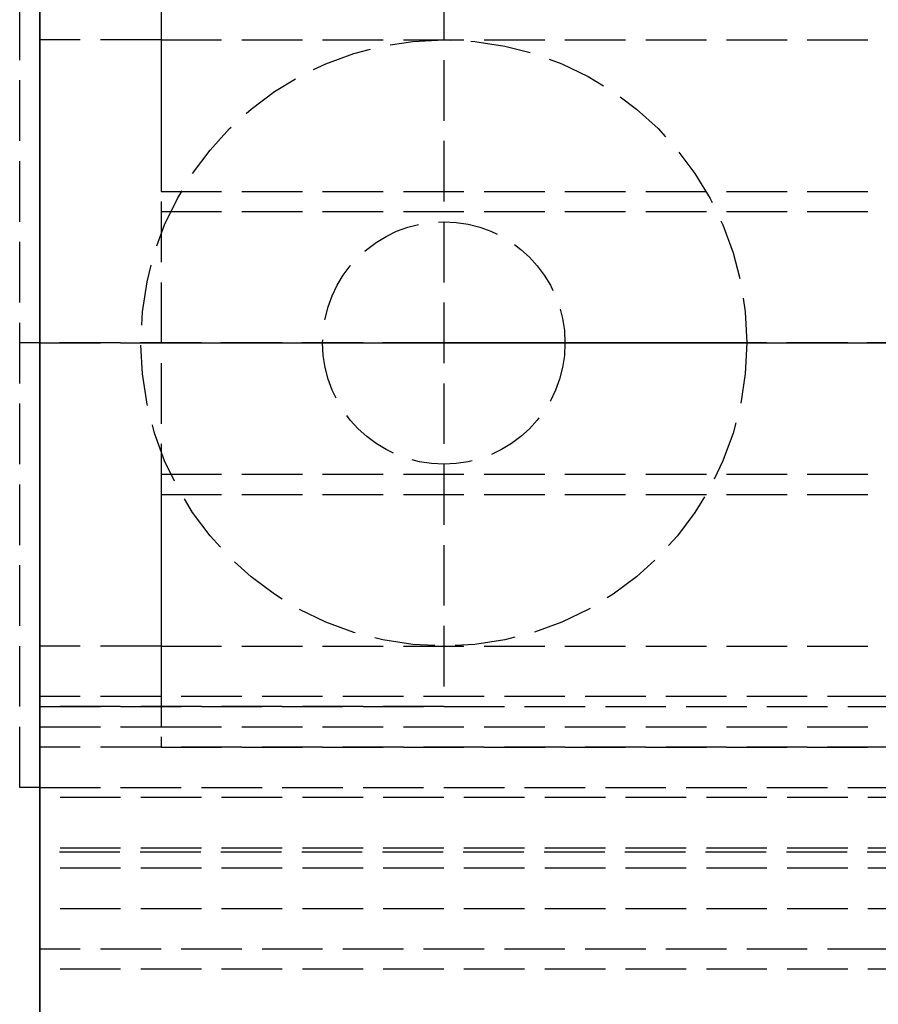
# Model space of a CAD drawing. Header units: millimetres. Extents: x 0 to 2000, y -94 to 94.
# Tile 3 of 12: x 0 to 21, y -16 to 8. Entities that reach past the tile are written whole.
import ezdxf

# ---------------------------------------------------------------- set-up
doc = ezdxf.new("R2010")
doc.units = ezdxf.units.MM
doc.header["$LTSCALE"] = 10
doc.linetypes.add('ALLCAD_Strich', pattern=[0.2, 0.15, -0.05])
for name, color, linetype in [('BESCH_KONT_sich_schn_ansi_2d', 40, 'Continuous'), ('BESCH_KONT_sich_schn_grun_2d', 10, 'Continuous'), ('BESCH_KONT_sich_schn_seit_2d', 160, 'Continuous')]:
    doc.layers.add(name, color=color, linetype=linetype)

msp = doc.modelspace()

# ---------------------------------------------------------------- linework, layer by layer
at = {"layer": 'BESCH_KONT_sich_schn_ansi_2d', "linetype": 'ALLCAD_Strich'}
for p, q in [((0, 0, 24), (-0.5, 0, 24)), ((-0.5, 0, 6.5), (-0.5, 0, 24)), ((0, 0, 6.5), (-0.5, 0, 6.5)), ((0, 0, 7), (0, 0, 6.5)), ((0, 0, 2368), (2000, 0, 2368)), ((2000, 0, 2418), (0, 0, 2418)), ((0, 0, 2418), (0, 0, 2368)), ((0, 0, 6), (0, 0, 7)), ((0, 0, 6), (1030, 0, 6)), ((0, 0, 7), (0, 0, 2293.5)), ((0, 0, 7), (1030, 0, 7)), ((0, 0, 2365.5), (0, 0, 2368)), ((2000, 0, 2365.5), (0, 0, 2365.5)), ((0, 0, 2293.5), (0, 0, 2365.5)), ((2000, 0, 2293.5), (0, 0, 2293.5)), ((10, 0, 7.5), (0, 0, 7.5)), ((10, 0, 21.5), (0, 0, 21.5)), ((10, 0, 23), (0, 0, 23)), ((10, 0, 6.5), (0, 0, 6.5)), ((0, 0, 23), (1030, 0, 23)), ((0, 0, 24), (1030, 0, 24)), ((0, 0, 2269.5), (3, 0, 2269.5)), ((0, 0, 24), (1030, 0, 24)), ((1030, 0, 2299.5), (0, 0, 2299.5)), ((0, 0, 2335.505), (0.003, 0, 2335.505)), ((2000, 0, 2306), (0, 0, 2306)), ((2000, 0, 2307.5), (0, 0, 2307.5)), ((2000, 0, 2312.5), (0, 0, 2312.5)), ((2000, 0, 2331.5), (0, 0, 2331.5)), ((2000, 0, 2333), (0, 0, 2333)), ((2000, 0, 2335.5), (0, 0, 2335.5)), ((2000, 0, 2342), (0, 0, 2342)), ((2000, 0, 2343.5), (0, 0, 2343.5)), ((2000, 0, 2365), (0, 0, 2365)), ((2000, 0, 2346.207), (0, 0, 2346.207)), ((2000, 0, 2344.439), (0, 0, 2344.439)), ((2000, 0, 2343.732), (0, 0, 2343.732)), ((2000, 0, 2345.5), (0, 0, 2345.5)), ((0.003, 0, 2305.5), (0, 0, 2305.5)), ((2000, 0, 2295), (0, 0, 2295)), ((2000, 0, 2303.5), (0, 0, 2303.5)), ((2000, 0, 2306), (0, 0, 2306)), ((2000, 0, 2343.732), (0, 0, 2343.732)), ((2000, 0, 2344.439), (0, 0, 2344.439)), ((2000, 0, 2346.5), (0, 0, 2346.5)), ((2000, 0, 2364), (0, 0, 2364)), ((39.983, 0, 2344.5), (0, 0, 2344.5)), ((40, 0, 2346), (0, 0, 2346)), ((40, 0, 2363.5), (0, 0, 2363.5)), ((40, 0, 2343.5), (0, 0, 2343.5)), ((0.002, 0, 7.003), (0.002, 0, 7.005)), ((0.002, 0, 2335.5), (0.002, 0, 2335.505)), ((0.002, 0, 2305.503), (0.002, 0, 2305.505)), ((0.003, 0, 7.008), (0.003, 0, 7.008)), ((0.003, 0, 7.007), (0.003, 0, 7.007)), ((0.003, 0, 7.002), (0.003, 0, 7.002)), ((0.003, 0, 2335.5), (0.003, 0, 2335.505)), ((0.006, 0, 2335.505), (0.003, 0, 2335.505)), ((0.003, 0, 2335.5), (0.003, 0, 2335.505)), ((0.003, 0, 2335.505), (0.003, 0, 2335.505)), ((0.003, 0, 2335.5), (0.003, 0, 2335.505)), ((0.003, 0, 2335.5), (0.003, 0, 2335.505)), ((0.017, 0, 2305.5), (0.003, 0, 2305.5)), ((0.003, 0, 2305.508), (0.003, 0, 2305.508)), ((0.003, 0, 2305.5), (0.003, 0, 2305.5)), ((0.003, 0, 2305.507), (0.003, 0, 2305.507)), ((0.003, 0, 2305.502), (0.003, 0, 2305.502)), ((0.004, 0, 7.005), (0.004, 0, 7.003)), ((0.004, 0, 2335.5), (0.004, 0, 2335.505)), ((0.004, 0, 2305.505), (0.004, 0, 2305.503)), ((0.006, 0, 7.003), (0.006, 0, 7.005)), ((0.006, 0, 2335.5), (0.006, 0, 2335.505)), ((0.006, 0, 2305.503), (0.006, 0, 2305.505)), ((0.007, 0, 7.006), (0.007, 0, 7.005)), ((0.007, 0, 2335.5), (0.007, 0, 2335.505)), ((0.007, 0, 2335.505), (0.009, 0, 2335.505)), ((0.007, 0, 2305.506), (0.007, 0, 2305.505)), ((0.009, 0, 7.003), (0.011, 0, 7.003)), ((0.009, 0, 7.005), (0.009, 0, 7.005)), ((0.013, 0, 7.008), (0.009, 0, 7.008)), ((0.009, 0, 2335.505), (0.011, 0, 2335.505)), ((0.009, 0, 2335.5), (0.009, 0, 2335.505)), ((0.009, 0, 2335.5), (0.009, 0, 2335.505)), ((0.009, 0, 2305.503), (0.011, 0, 2305.503)), ((0.009, 0, 2305.505), (0.009, 0, 2305.505)), ((0.013, 0, 2305.508), (0.009, 0, 2305.508)), ((0.01, 0, 7.006), (0.011, 0, 7.006)), ((0.011, 0, 7.004), (0.01, 0, 7.004)), ((0.01, 0, 2335.5), (0.01, 0, 2335.505)), ((0.01, 0, 2305.506), (0.011, 0, 2305.506)), ((0.011, 0, 2305.504), (0.01, 0, 2305.504)), ((0.011, 0, 7.003), (0.011, 0, 7)), ((0.011, 0, 7), (0.013, 0, 7)), ((0.011, 0, 7.006), (0.011, 0, 7.004)), ((0.013, 0, 2335.505), (0.011, 0, 2335.505)), ((0.011, 0, 2335.5), (0.011, 0, 2335.505)), ((0.011, 0, 2335.5), (0.011, 0, 2335.505)), ((0.011, 0, 2305.503), (0.011, 0, 2305.5)), ((0.011, 0, 2305.5), (0.013, 0, 2305.5)), ((0.011, 0, 2305.506), (0.011, 0, 2305.504)), ((0.013, 0, 7), (0.013, 0, 7.008)), ((0.013, 0, 2335.5), (0.013, 0, 2335.505)), ((0.013, 0, 2305.5), (0.013, 0, 2305.508)), ((0.014, 0, 7.005), (0.014, 0, 7.003)), ((0.014, 0, 2335.505), (0.017, 0, 2335.505)), ((0.014, 0, 2335.5), (0.014, 0, 2335.505)), ((0.014, 0, 2305.505), (0.014, 0, 2305.503)), ((0.016, 0, 7.003), (0.016, 0, 7.005)), ((0.016, 0, 2335.5), (0.016, 0, 2335.505)), ((0.016, 0, 2305.503), (0.016, 0, 2305.505)), ((0.017, 0, 7.008), (0.017, 0, 7.008)), ((0.017, 0, 7.007), (0.017, 0, 7.007)), ((0.017, 0, 7.002), (0.017, 0, 7.002)), ((0.017, 0, 2335.5), (0.017, 0, 2335.505)), ((0.02, 0, 2335.505), (0.017, 0, 2335.505)), ((0.017, 0, 2335.5), (0.017, 0, 2335.505)), ((0.017, 0, 2335.505), (0.017, 0, 2335.505)), ((0.017, 0, 2335.5), (0.017, 0, 2335.505)), ((0.017, 0, 2335.5), (0.017, 0, 2335.505)), ((0.017, 0, 2305.508), (0.017, 0, 2305.508)), ((2000, 0, 2305.5), (0.017, 0, 2305.5)), ((0.017, 0, 2305.5), (0.017, 0, 2305.5)), ((0.017, 0, 2305.507), (0.017, 0, 2305.507)), ((0.017, 0, 2305.502), (0.017, 0, 2305.502)), ((0.018, 0, 7.005), (0.018, 0, 7.003)), ((0.018, 0, 2335.5), (0.018, 0, 2335.505)), ((0.018, 0, 2305.505), (0.018, 0, 2305.503)), ((0.02, 0, 7.003), (0.02, 0, 7.005)), ((0.02, 0, 2335.5), (0.02, 0, 2335.505)), ((0.02, 0, 2305.503), (0.02, 0, 2305.505)), ((10, 0, 2351), (2.5, 0, 2351)), ((2.5, 0, 2346), (2.5, 0, 2351)), ((3, 0, 2282.5), (136, 0, 2282.5)), ((3, 0, 2297.5), (136, 0, 2297.5)), ((3, 0, 2269.508), (3.005, 0, 2269.508)), ((3, 0, 2269.503), (3.005, 0, 2269.503)), ((3, 0, 2269.501), (3.005, 0, 2269.501)), ((3, 0, 2269.504), (3.005, 0, 2269.504)), ((3, 0, 2269.506), (3.005, 0, 2269.506)), ((3, 0, 2269.509), (3.005, 0, 2269.509)), ((3.005, 0, 2269.507), (3, 0, 2269.507)), ((3, 0, 2269.509), (3.005, 0, 2269.509)), ((3, 0, 2269.501), (3.005, 0, 2269.501)), ((3, 0, 2269.507), (3.005, 0, 2269.507)), ((3, 0, 2269.506), (3.005, 0, 2269.506)), ((3, 0, 2269.504), (3.005, 0, 2269.504)), ((3, 0, 2269.505), (3.005, 0, 2269.505)), ((3, 0, 2269.506), (3.005, 0, 2269.506)), ((3, 0, 2269.506), (3.005, 0, 2269.506)), ((3, 0, 2298.5), (3, 0, 2275.5)), ((3, 0, 2280.5), (136, 0, 2280.5)), ((3, 0, 2298.5), (3, 0, 2280.5)), ((3, 0, 2298.5), (136, 0, 2298.5)), ((3, 0, 2299.5), (3, 0, 2298.5)), ((3, 0, 2297.5), (136, 0, 2297.5)), ((3, 0, 2282.5), (136, 0, 2282.5)), ((3, 0, 2269.5), (3, 0, 2275.5)), ((140, 0, 2275.5), (3, 0, 2275.5)), ((3.005, 0, 2269.509), (3.005, 0, 2269.506)), ((3.005, 0, 2269.504), (3.005, 0, 2269.506)), ((3.005, 0, 2269.504), (3.005, 0, 2269.501)), ((7, 0, 2344.5), (7, 0, 2351)), ((10, 0, 23), (10, 0, 6.5)), ((17.5, 0, 2351), (10, 0, 2351)), ((13, 0, 2344.5), (13, 0, 2351)), ((17.5, 0, 2346), (17.5, 0, 2351))]:
    msp.add_line(p, q, dxfattribs=at)
at = {"layer": 'BESCH_KONT_sich_schn_ansi_2d', "linetype": 'ALLCAD_Strich', "extrusion": (0, -1, 0)}
for centre, radius, start, end in [((0.003, 7.005), 0.00271, 90, 180), ((0.003, 7.003), 0.00271, 180, 270), ((0.003, 2305.505), 0.00271, 90, 180), ((0.003, 2305.503), 0.00271, 180, 270), ((0.003, 7.003), 0.00271, 270, 360), ((0.003, 7.005), 0.00271, 0, 90), ((0.003, 2305.503), 0.00271, 270, 0), ((0.003, 2305.505), 0.00271, 360, 90), ((0.009, 7.006), 0.00217, 90, 180), ((0.009, 7.005), 0.00217, 180, 270), ((0.009, 2305.506), 0.00217, 90, 180), ((0.009, 2305.505), 0.00217, 180, 270), ((0.017, 7.005), 0.00271, 90, 180), ((0.017, 7.003), 0.00271, 180, 270), ((0.017, 2305.505), 0.00271, 90, 180), ((0.017, 2305.503), 0.00271, 180, 270), ((0.017, 7.003), 0.00271, 270, 360), ((0.017, 7.005), 0.00271, 0, 90), ((0.017, 2305.503), 0.00271, 270, 0), ((0.017, 2305.505), 0.00271, 360, 90)]:
    msp.add_arc(centre, radius, start, end, dxfattribs=at)
at = {"layer": 'BESCH_KONT_sich_schn_ansi_2d', "linetype": 'ALLCAD_Strich', "extrusion": (0, 1, 0)}
for centre, radius, start, end in [((-0.003, 7.005), 0.00116, 360, 90), ((-0.003, 7.003), 0.00116, 270, 0), ((-0.003, 2305.505), 0.00116, 0, 90), ((-0.003, 2305.503), 0.00116, 270, 360), ((-0.003, 7.005), 0.00116, 90, 180), ((-0.003, 7.003), 0.00116, 180, 270), ((-0.003, 2305.505), 0.00116, 90, 180), ((-0.003, 2305.503), 0.00116, 180, 270), ((-0.01, 7.005), 0.00093, 270, 0), ((-0.01, 7.005), 0.00093, 0, 90), ((-0.01, 2305.505), 0.00093, 270, 0), ((-0.01, 2305.505), 0.00093, 360, 90), ((-0.017, 7.005), 0.00116, 360, 90), ((-0.017, 7.003), 0.00116, 270, 0), ((-0.017, 2305.505), 0.00116, 0, 90), ((-0.017, 2305.503), 0.00116, 270, 360), ((-0.017, 7.005), 0.00116, 90, 180), ((-0.017, 7.003), 0.00116, 180, 270), ((-0.017, 2305.505), 0.00116, 90, 180), ((-0.017, 2305.503), 0.00116, 180, 270)]:
    msp.add_arc(centre, radius, start, end, dxfattribs=at)
at = {"layer": 'BESCH_KONT_sich_schn_grun_2d', "linetype": 'ALLCAD_Strich'}
for p, q in [((0, 94), (0, -94)), ((-0.5, -11), (-0.5, 11)), ((3, 10), (3, 3.75)), ((3, 9.5), (3, -9.5)), ((10, 9), (10, -9)), ((3, 7.5), (0, 7.5)), ((3, 7.5), (47, 7.5)), ((3, 7.5), (47, 7.5)), ((3, 3.75), (67.6, 3.75)), ((3, 3.25), (136, 3.25)), ((3, -3.25), (136, -3.25)), ((3, -3.75), (3, -10)), ((3, -3.75), (67.6, -3.75)), ((3, -7.5), (0, -7.5)), ((3, -7.5), (47, -7.5)), ((3, -7.5), (47, -7.5)), ((43, -8.75), (0, -8.75)), ((10, -9), (0, -9)), ((0, -9), (47, -9)), ((0, -9.5), (3, -9.5)), ((3, -9.5), (43, -9.5)), ((47, -10), (0, -10)), ((3, -10), (47, -10)), ((0, -11), (-0.5, -11)), ((0, -11), (47, -11)), ((2000, -11.25), (0, -11.25)), ((2000, -12.5), (0, -12.5)), ((39.983, -12.6), (0, -12.6)), ((40, -13), (0, -13)), ((40, -14), (0, -14)), ((43, -15), (0, -15)), ((2000, -15.5), (0, -15.5))]:
    msp.add_line(p, q, dxfattribs=at)
for radius in [7.5, 3]:
    msp.add_circle((10, 0), radius, dxfattribs=at)
at = {"layer": 'BESCH_KONT_sich_schn_seit_2d', "linetype": 'ALLCAD_Strich'}
for p, q in [((0, -94, 2368), (0, 94, 2368)), ((0, 94, 2418), (0, -94, 2418)), ((0, -18.5, 2368), (0, 18.5, 2368)), ((0, 15.5, 2365), (0, -15.5, 2365)), ((0, -15, 2314.4), (0, 15, 2314.4)), ((0, 14, 2348.5), (0, 7.5, 2348.5)), ((0, -14, 2346), (0, 14, 2346)), ((0, 12.6, 2344.5), (0, -12.6, 2344.5)), ((0, -12.5, 2343.5), (0, 12.5, 2343.5)), ((0, 11.5, 2310), (0, 5.5, 2310)), ((0, -11.5, 2312), (0, 11.5, 2312)), ((0, -11, 24), (0, 11, 24)), ((0, 11, 6.5), (0, -11, 6.5)), ((0, 7.5, 2334.9), (0, 10, 2334.9)), ((0, -10, 2269.5), (0, 10, 2269.5)), ((0, 9.75, 2335.4), (0, -9.75, 2335.4)), ((0, 9.5, 2269.5), (0, -9.5, 2269.5)), ((0, -9.5, 2299.5), (0, 9.5, 2299.5)), ((0, 9.5, 2311.5), (0, 5.5, 2311.5)), ((0, 9.5, 2321.5), (0, -9.5, 2321.5)), ((0, 3.25, 2280.5), (0, 9.5, 2280.5)), ((0, 9.5, 2275.5), (0, -9.5, 2275.5)), ((0, 9.5, 2319.5), (0, -9.5, 2319.5)), ((0, -9.5, 2318), (0, 9.5, 2318)), ((0, -9), (0, 9)), ((0, 9, 2), (0, -9, 2)), ((0, 9, 2332.4), (0, 6.5, 2332.4)), ((0, -9, 23), (0, 9, 23)), ((0, 9, 23), (0, -9, 23)), ((0, -8.75, 2339.9), (0, 8.75, 2339.9)), ((0, -8.75, 2303.5), (0, 8.75, 2303.5)), ((0, 6.75, 2322.4), (0, 8, 2322.4)), ((0, 4.5, 2316.4), (0, 8, 2316.4)), ((0, 4.5, 2320.4), (0, 8, 2320.4)), ((0, 7.75, 2323.4), (0, 7.75, 2322.4)), ((0, 6.75, 2323.4), (0, 7.75, 2323.4)), ((0, 7.75, 2322.4), (0, 7.75, 2320.4)), ((0, 7.75, 2320.4), (0, 7.75, 2317.4)), ((0, 6.75, 2317.4), (0, 7.75, 2317.4)), ((0, 7, 2334.4), (0, 7.5, 2334.9)), ((0, -7.5, 2351), (0, 7.5, 2351)), ((0, 7.5, 2346), (0, 7.5, 2351)), ((0, -7.5, 7.5), (0, 7.5, 7.5)), ((0, 7.5, 7.5), (0, 7.5, 21.5)), ((0, 7.5, 21.5), (0, -7.5, 21.5)), ((0, 7.5, 2348.5), (0, -7.5, 2348.5)), ((0, -7.5, 2297.5), (0, 7.5, 2297.5)), ((0, 7.5, 2297.5), (0, 7.5, 2282.5)), ((0, 7.5, 2282.5), (0, -7.5, 2282.5)), ((0, 7.5, 2282.5), (0, -7.5, 2282.5)), ((0, 7.5, 2297.5), (0, 7.5, 2282.5)), ((0, 3.75, 2297.5), (0, 7.5, 2297.5)), ((0, -7, 2334.4), (0, 7, 2334.4)), ((0, 7, 7), (0, 0.001, 7)), ((0, 7, 16), (0, -7, 16)), ((0, 7, 16), (0, 7, 7)), ((0, 3.75, 2325.4), (0, 6.75, 2325.4)), ((0, 6.75, 2325.4), (0, 6.75, 2321.5)), ((0, 6.75, 2303.5), (0, 6.75, 2299.5)), ((0, 6.75, 2320.124), (0, -6.75, 2320.124)), ((0, 6.75, 2321.9), (0, 5.25, 2321.9)), ((0, -6.75, 2318.4), (0, 6.75, 2318.4)), ((0, 3.999, 2312.15), (0, 6.75, 2312.15)), ((0, 3.999, 2324.65), (0, 6.75, 2324.65)), ((0, -6.75, 2322.4), (0, 6.75, 2322.4)), ((0, 6.75, 2321.5), (0, 6.75, 2311.905)), ((0, 6.75, 2311.903), (0, 6.75, 2311.905)), ((0, 6.75, 2311.903), (0, 6.75, 2311.9)), ((0, 6.75, 2305.132), (0, 2.25, 2305.132)), ((0, 6.75, 2310.124), (0, 2.25, 2310.124)), ((0, 6.75, 2302.9), (0, -6.75, 2302.9)), ((0, 6.75, 2298.4), (0, -6.75, 2298.4)), ((0, 6.75, 2311.9), (0, 4.33, 2311.9)), ((0, 6.75, 2311.9), (0, 6.75, 2303.5)), ((0, 6.75, 2299.5), (0, 6.75, 2298.4)), ((0, 2.25, 2318.4), (0, 6.75, 2318.4)), ((0, 6.75, 2322.4), (0, -6.75, 2322.4)), ((0, 6.75, 2314.4), (0, -6.75, 2314.4)), ((0, 6.75, 2324.65), (0, 3.999, 2324.65)), ((0, 6.75, 2312.15), (0, 3.999, 2312.15)), ((0, 6.748, 2311.905), (0, 6.748, 2311.903)), ((0, 6.747, 2311.902), (0, 6.747, 2311.902)), ((0, 6.747, 2311.907), (0, 6.747, 2311.907)), ((0, 6.747, 2311.908), (0, 6.747, 2311.908)), ((0, 6.746, 2311.905), (0, 6.746, 2311.903)), ((0, 6.744, 2311.903), (0, 6.744, 2311.905)), ((0, 6.743, 2311.908), (0, 6.743, 2311.9)), ((0, 6.743, 2311.9), (0, 6.741, 2311.9)), ((0, 6.739, 2311.908), (0, 6.743, 2311.908)), ((0, 6.741, 2311.906), (0, 6.74, 2311.906)), ((0, 6.74, 2311.904), (0, 6.741, 2311.904)), ((0, 6.741, 2311.904), (0, 6.741, 2311.906)), ((0, 6.741, 2311.9), (0, 6.741, 2311.903)), ((0, 6.741, 2311.903), (0, 6.739, 2311.903)), ((0, 6.739, 2311.905), (0, 6.739, 2311.905)), ((0, 6.737, 2311.905), (0, 6.737, 2311.906)), ((0, 6.736, 2311.903), (0, 6.736, 2311.905)), ((0, 6.734, 2311.905), (0, 6.734, 2311.903)), ((0, 6.733, 2311.902), (0, 6.733, 2311.902)), ((0, 6.733, 2311.907), (0, 6.733, 2311.907)), ((0, 6.733, 2311.908), (0, 6.733, 2311.908)), ((0, 6.732, 2311.905), (0, 6.732, 2311.903)), ((0, 6.73, 2311.903), (0, 6.73, 2311.905)), ((0, 6.5, 2325.4), (0, 6, 2325.9)), ((0, 6.5, 2326.4), (0, 6, 2325.9)), ((0, 6.5, 2332.4), (0, 6.5, 2326.4)), ((0, 4, 3.5), (0, 6.5, 3.5)), ((0, 6.5, 2), (0, 6.5, 3.5)), ((0, 6.5, 2322.9), (0, 6.5, 2325.4)), ((0, 6.5, 2303.4), (0, 6.5, 2312.4)), ((0, 3.5, 2303.4), (0, 6.5, 2303.4)), ((0, 6.5, 2312.4), (0, 6.5, 2322.9)), ((0, 4.5, 2322.9), (0, 6.5, 2322.9)), ((0, 4.5, 2312.4), (0, 6.5, 2312.4)), ((0, 6, 2325.9), (0, 2.25, 2325.9)), ((0, 5.75, 2310), (0, 5.75, 2312)), ((0, 5.5, 2311.5), (0, 5.5, 2306.5)), ((0, 5.5, 2306.5), (0, -5.5, 2306.5)), ((0, 5.5, 2306.5), (0, 5.5, 2310)), ((0, -5.5, 2306.5), (0, 5.5, 2306.5)), ((0, 5.5), (0, 5.5, 2)), ((0, 5.5, 2323.9), (0, 5.5, 2322.9)), ((0, 4, 2323.9), (0, 5.5, 2323.9)), ((0, 5.5, 2310.4), (0, 4, 2310.4)), ((0, 5.5, 2312.4), (0, 5.5, 2311.5)), ((0, 5.5, 2310), (0, -5.5, 2310)), ((0, 5.247, 2331.395), (0, 5.25, 2331.395)), ((0, 5.25, 2331.4), (0, 5.247, 2331.4)), ((0, 2.25, 2327.4), (0, 5.25, 2327.4)), ((0, 5.25, 2327.4), (0, 5.25, 2331.4)), ((0, 5.25, 2331.4), (0, 5.25, 2331.395)), ((0, 5.25, 2304.9), (0, 3.5, 2304.9)), ((0, 5.25, 2308.9), (0, 5.25, 2304.9)), ((0, -5.25, 2308.9), (0, 5.25, 2308.9)), ((0, 5.25, 2321.9), (0, 5.25, 2325.4)), ((0, 5.248, 2331.4), (0, 5.248, 2331.395)), ((0, 5.247, 2331.395), (0, 5.245, 2331.395)), ((0, 5.247, 2331.4), (0, 5.247, 2331.395)), ((0, 5.247, 2331.4), (0, 5.247, 2331.395)), ((0, 5.245, 2331.4), (0, 5.247, 2331.4)), ((0, 5.246, 2331.4), (0, 5.246, 2331.395)), ((0, 5.245, 2331.4), (0, -5.25, 2331.4)), ((0, 5.242, 2331.395), (0, 5.245, 2331.395)), ((0, 5.245, 2331.4), (0, 5.245, 2331.395)), ((0, 5.245, 2331.4), (0, 5.245, 2331.395)), ((0, 5.245, 2331.4), (0, 5.245, 2331.395)), ((0, 5.245, 2331.4), (0, 5.245, 2331.395)), ((0, 5.244, 2331.395), (0, 5.244, 2331.4)), ((0, 5.244, 2331.4), (0, 5.244, 2331.395)), ((0, 5.243, 2331.4), (0, 5.243, 2331.395)), ((0, 5.242, 2331.4), (0, 5.242, 2331.395)), ((0, 5.242, 2331.4), (0, 5.242, 2331.395)), ((0, 5, 2303.5), (0, 5, 2310)), ((0, 4.495, 2322.898), (0, 4.5, 2322.898)), ((0, 4.5, 2322.9), (0, 4.495, 2322.9)), ((0, 4.5, 2322.892), (0, 4.495, 2322.892)), ((0, 4.5, 2322.898), (0, 4.495, 2322.898)), ((0, 4.5, 2322.897), (0, 4.495, 2322.897)), ((0, 4.5, 2322.895), (0, 4.495, 2322.895)), ((0, 4.5, 2322.896), (0, 4.495, 2322.896)), ((0, 4.5, 2322.897), (0, 4.495, 2322.897)), ((0, 4.5, 2322.897), (0, 4.495, 2322.897)), ((0, 4.5, 2322.9), (0, 4.5, 2312.4)), ((0, 4.5, 2322.898), (0, 4.495, 2322.898)), ((0, 4.5, 2322.893), (0, 4.495, 2322.893)), ((0, 4.5, 2322.892), (0, 4.495, 2322.892)), ((0, 4.5, 2322.895), (0, 4.495, 2322.895)), ((0, 4.5, 2322.897), (0, 4.495, 2322.897)), ((0, 4.5, 2322.9), (0, 4.495, 2322.9)), ((0, 4.495, 2322.9), (0, 4.495, 2322.897)), ((0, 4.495, 2322.895), (0, 4.495, 2322.897)), ((0, 4.495, 2322.895), (0, 4.495, 2322.892)), ((0, 3.75, 2325.5), (0, 4, 2325.5)), ((0, 4, 2325.5), (0, 4, 2325.4)), ((0, 4, 6.5), (0, 4, 2)), ((0, 4, 2325.4), (0, 4, 2282.5)), ((0, 4, 2297.5), (0, 4, 2282.5)), ((0, 4, 2324.649), (0, 4, 2312.151)), ((0, 4, 2331.4), (0, 4, 2327.4)), ((0, 4, 2325.4), (0, 4, 2324.649)), ((0, 4, 2312.151), (0, 4, 2302.9)), ((0, -4, 3.5), (0, 4, 3.5)), ((0, 4, 7), (0, 4, 6.5)), ((0, 3.75, 2325.406), (0, 3.755, 2325.406)), ((0, 3.75, 2325.408), (0, 3.755, 2325.408)), ((0, 3.75, 2325.406), (0, 3.755, 2325.406)), ((0, 3.75, 2325.405), (0, 3.755, 2325.405)), ((0, 3.75, 2325.403), (0, 3.755, 2325.403)), ((0, 3.75, 2325.4), (0, 3.755, 2325.4)), ((0, 3.75, 2325.404), (0, 3.755, 2325.404)), ((0, 3.75, 2325.405), (0, 3.755, 2325.405)), ((0, 3.75, 2325.405), (0, 3.755, 2325.405)), ((0, 3.75, 2325.407), (0, 3.755, 2325.407)), ((0, 3.75, 2325.402), (0, 3.755, 2325.402)), ((0, 3.75, 2325.403), (0, 3.755, 2325.403)), ((0, 3.755, 2325.403), (0, 3.755, 2325.4)), ((0, 3.75, 2325.405), (0, 3.755, 2325.405)), ((0, 3.755, 2325.403), (0, 3.755, 2325.405)), ((0, 3.75, 2325.408), (0, 3.755, 2325.408)), ((0, 3.755, 2325.408), (0, 3.755, 2325.405)), ((0, 3.75, 2325.9), (0, 3.75, 2325.4)), ((0, -3.75, 2325.5), (0, 3.75, 2325.5)), ((0, 3.75, 2299.5), (0, 3.75, 2297.5)), ((0, 3.75, 2326.4), (0, 2.25, 2326.4)), ((0, 3.75, 2326.4), (0, 3.75, 2325.9)), ((0, 3.75, 2326.4), (0, 3.75, 2327.4)), ((0, 3.5, 2304.9), (0, 3.5, 2303.4)), ((0, 3.25, 2275.5), (0, 3.25, 2280.5)), ((0, -3.25, 2275.5), (0, 3.25, 2275.5)), ((0, 3), (0, 3, 2)), ((0, 2, 2330.4), (0, 3, 2331.4)), ((0, 3, 2344.5), (0, 3, 2351)), ((0, 2.5), (0, 2.5, 2)), ((0, 2.5, 2310), (0, 2.5, 2312)), ((0, 2.25, 2325.9), (0, 2.25, 2327.4)), ((0, 2.25, 2326.4), (0, -2.25, 2326.4)), ((0, -2.25, 2310.124), (0, 2.25, 2310.124)), ((0, 2.25, 2325.9), (0, 2.25, 2321.9)), ((0, 2.25, 2321.9), (0, 1.5, 2321.15)), ((0, 2.25, 2311.4), (0, -2.25, 2311.4)), ((0, 2.25, 2313.4), (0, 2.25, 2311.4)), ((0, 1.5, 2314.15), (0, 2.25, 2313.4)), ((0, 2.25, 2325.9), (0, 2.25, 2321.5)), ((0, 2.25, 2319.5), (0, 2.25, 2304.264)), ((0, 2.25, 2304.264), (0, -2.25, 2304.264)), ((0, -2.25, 2327.4), (0, 2.25, 2327.4)), ((0, -2.25, 2305.132), (0, 2.25, 2305.132)), ((0, 2.25, 2319.5), (0, 2.25, 2321.5)), ((0, -2, 2330.4), (0, 2, 2330.4)), ((0, 1.5, 2339.9), (0, 1.5, 2335.4)), ((0, 1.5, 2331.4), (0, 1.5, 2334.4)), ((0, 1.5, 2308.9), (0, 1.5, 2311.4)), ((0, 1.5, 2321.15), (0, 1.5, 2314.15)), ((0, 1.5, 2318.4), (0, -1.5, 2318.4)), ((0, 0.004, 7), (0, 0.004, 6.995)), ((0, 0.001, 6.995), (0, 0.004, 6.995)), ((0, 0.004, 7), (0, 0.004, 6.995)), ((0, 0.002, 7), (0, 0.002, 6.995)), ((0, 0.001, 7), (0, 0.001, 6.995)), ((0, 0.001, 6.995), (0, -0.001, 6.995)), ((0, 0.001, 7), (0, 0.001, 6.995)), ((0, 0, 7), (0, 0, 6.995)), ((0, -0.001, 7), (0, -0.001, 6.995)), ((0, -0.001, 7), (0, -0.001, 6.995)), ((0, -0.001, 7), (0, -0.001, 6.995)), ((0, -0.001, 7), (0, -7, 7)), ((0, -0.004, 6.995), (0, -0.001, 6.995)), ((0, -0.001, 7), (0, -0.001, 6.995)), ((0, -0.002, 6.995), (0, -0.002, 7)), ((0, -0.002, 7), (0, -0.002, 6.995)), ((0, -0.002, 7), (0, -0.002, 6.995)), ((0, -0.004, 7), (0, -0.004, 6.995)), ((0, -0.004, 7), (0, -0.004, 6.995)), ((0, -1.5, 2339.9), (0, -1.5, 2335.4)), ((0, -1.5, 2331.4), (0, -1.5, 2334.4)), ((0, -1.5, 2308.9), (0, -1.5, 2311.4)), ((0, -1.5, 2314.15), (0, -1.5, 2321.15)), ((0, -1.5, 2321.15), (0, -2.25, 2321.9)), ((0, -2.25, 2313.4), (0, -1.5, 2314.15)), ((0, -3, 2331.4), (0, -2, 2330.4)), ((0, -5.25, 2327.4), (0, -2.25, 2327.4)), ((0, -2.25, 2327.4), (0, -2.25, 2325.9)), ((0, -2.25, 2325.9), (0, -6, 2325.9)), ((0, -2.25, 2321.9), (0, -2.25, 2325.9)), ((0, -2.25, 2311.4), (0, -2.25, 2313.4)), ((0, -2.25, 2326.4), (0, -3.75, 2326.4)), ((0, -2.25, 2304.264), (0, -2.25, 2319.5)), ((0, -2.25, 2321.5), (0, -2.25, 2325.9)), ((0, -2.25, 2310.124), (0, -6.75, 2310.124)), ((0, -2.25, 2305.132), (0, -6.75, 2305.132)), ((0, -6.75, 2318.4), (0, -2.25, 2318.4)), ((0, -2.25, 2319.5), (0, -2.25, 2321.5)), ((0, -2.5), (0, -2.5, 2)), ((0, -2.5, 2310), (0, -2.5, 2312)), ((0, -3), (0, -3, 2)), ((0, -3, 2344.5), (0, -3, 2351)), ((0, -3.25, 2280.5), (0, -3.25, 2275.5)), ((0, -9.5, 2280.5), (0, -3.25, 2280.5)), ((0, -3.5, 2304.9), (0, -5.25, 2304.9)), ((0, -3.5, 2303.4), (0, -3.5, 2304.9)), ((0, -6.5, 2303.4), (0, -3.5, 2303.4)), ((0, -4, 2325.5), (0, -3.75, 2325.5)), ((0, -6.75, 2325.4), (0, -3.75, 2325.4)), ((0, -3.75, 2325.4), (0, -3.75, 2325.9)), ((0, -3.75, 2297.5), (0, -3.75, 2299.5)), ((0, -7.5, 2297.5), (0, -3.75, 2297.5)), ((0, -3.75, 2325.9), (0, -3.75, 2326.4)), ((0, -3.75, 2327.4), (0, -3.75, 2326.4)), ((0, -3.755, 2325.406), (0, -3.75, 2325.406)), ((0, -3.75, 2325.408), (0, -3.755, 2325.408)), ((0, -3.75, 2325.4), (0, -3.755, 2325.4)), ((0, -3.75, 2325.406), (0, -3.755, 2325.406)), ((0, -3.75, 2325.405), (0, -3.755, 2325.405)), ((0, -3.75, 2325.403), (0, -3.755, 2325.403)), ((0, -3.75, 2325.404), (0, -3.755, 2325.404)), ((0, -3.75, 2325.405), (0, -3.755, 2325.405)), ((0, -3.75, 2325.405), (0, -3.755, 2325.405)), ((0, -3.75, 2325.407), (0, -3.755, 2325.407)), ((0, -3.75, 2325.402), (0, -3.755, 2325.402)), ((0, -3.75, 2325.403), (0, -3.755, 2325.403)), ((0, -3.75, 2325.405), (0, -3.755, 2325.405)), ((0, -3.75, 2325.408), (0, -3.755, 2325.408)), ((0, -3.755, 2325.408), (0, -3.755, 2325.405)), ((0, -3.755, 2325.403), (0, -3.755, 2325.405)), ((0, -3.755, 2325.403), (0, -3.755, 2325.4)), ((0, -6.75, 2312.15), (0, -3.999, 2312.15)), ((0, -6.75, 2324.65), (0, -3.999, 2324.65)), ((0, -3.999, 2324.65), (0, -6.75, 2324.65)), ((0, -3.999, 2312.15), (0, -6.75, 2312.15)), ((0, -4, 2325.5), (0, -4, 2325.4)), ((0, -6.5, 3.5), (0, -4, 3.5)), ((0, -4, 6.5), (0, -4, 2)), ((0, -4, 2310.4), (0, -5.5, 2310.4)), ((0, -5.5, 2323.9), (0, -4, 2323.9)), ((0, -4, 2325.4), (0, -4, 2282.5)), ((0, -4, 2297.5), (0, -4, 2282.5)), ((0, -4, 2324.649), (0, -4, 2312.151)), ((0, -4, 2331.4), (0, -4, 2327.4)), ((0, -4, 2325.4), (0, -4, 2324.649)), ((0, -4, 2312.151), (0, -4, 2302.9)), ((0, -4, 7), (0, -4, 6.5)), ((0, -4.33, 2311.9), (0, -6.75, 2311.9)), ((0, -4.5, 2322.9), (0, -4.5, 2312.4)), ((0, -4.5, 2312.4), (0, -6.5, 2312.4)), ((0, -4.5, 2322.9), (0, -6.5, 2322.9)), ((0, -8, 2316.4), (0, -4.5, 2316.4)), ((0, -8, 2320.4), (0, -4.5, 2320.4)), ((0, -5, 2303.5), (0, -5, 2310)), ((0, -5.25, 2331.4), (0, -5.25, 2327.4)), ((0, -5.25, 2304.9), (0, -5.25, 2308.9)), ((0, -5.25, 2321.9), (0, -6.75, 2321.9)), ((0, -5.25, 2325.4), (0, -5.25, 2321.9)), ((0, -5.5, 2311.5), (0, -9.5, 2311.5)), ((0, -5.5, 2306.5), (0, -5.5, 2311.5)), ((0, -5.5, 2310), (0, -11.5, 2310)), ((0, -5.5, 2310), (0, -5.5, 2306.5)), ((0, -5.5), (0, -5.5, 2)), ((0, -5.5, 2311.5), (0, -5.5, 2312.4)), ((0, -5.5, 2322.9), (0, -5.5, 2323.9)), ((0, -5.75, 2310), (0, -5.75, 2312)), ((0, -6, 2325.9), (0, -6.5, 2325.4)), ((0, -6, 2325.9), (0, -6.5, 2326.4)), ((0, -6.5, 2332.4), (0, -9, 2332.4)), ((0, -6.5, 2326.4), (0, -6.5, 2332.4)), ((0, -6.5, 2), (0, -6.5, 3.5)), ((0, -6.5, 2312.4), (0, -6.5, 2303.4)), ((0, -6.5, 2325.4), (0, -6.5, 2322.9)), ((0, -6.5, 2312.4), (0, -6.5, 2322.9)), ((0, -7.75, 2323.4), (0, -6.75, 2323.4)), ((0, -8, 2322.4), (0, -6.75, 2322.4)), ((0, -6.75, 2325.4), (0, -6.75, 2321.5)), ((0, -6.75, 2303.5), (0, -6.75, 2299.5)), ((0, -7.75, 2317.4), (0, -6.75, 2317.4)), ((0, -6.75, 2321.5), (0, -6.75, 2311.9)), ((0, -6.75, 2311.9), (0, -6.75, 2303.5)), ((0, -6.75, 2299.5), (0, -6.75, 2298.4)), ((0, -7.5, 2334.9), (0, -7, 2334.4)), ((0, -7, 16), (0, -7, 7)), ((0, -7.5, 2348.5), (0, -14, 2348.5)), ((0, -10, 2334.9), (0, -7.5, 2334.9)), ((0, -7.5, 2346), (0, -7.5, 2351)), ((0, -7.5, 21.5), (0, -7.5, 7.5)), ((0, -7.5, 2282.5), (0, -7.5, 2297.5)), ((0, -7.5, 2282.5), (0, -7.5, 2297.5)), ((0, -7.75, 2323.4), (0, -7.75, 2322.4)), ((0, -7.75, 2322.4), (0, -7.75, 2320.4)), ((0, -7.75, 2320.4), (0, -7.75, 2317.4)), ((0, -8, 2321.5), (0, -8, 2328.9)), ((0, -8, 2328.9), (0, -14, 2328.9)), ((0, -15, 2322.4), (0, -8, 2322.4)), ((0, -8, 2307.9), (0, -8, 2321.5)), ((0, -15, 2314.4), (0, -8, 2314.4)), ((0, -15, 2322.4), (0, -8, 2322.4)), ((0, -8, 2307.9), (0, -8.75, 2307.9)), ((0, -8.75, 2339.4), (0, -8.75, 2339.9)), ((0, -9.75, 2339.4), (0, -8.75, 2339.4)), ((0, -8.75, 2307.9), (0, -15, 2307.9)), ((0, -8.75, 2303.5), (0, -17.5, 2303.5)), ((0, -8.75, 2307.5), (0, -8.75, 2303.5)), ((0, -15, 2307.5), (0, -8.75, 2307.5)), ((0, -8.75, 2307.5), (0, -8.75, 2308.5)), ((0, -8.75, 2308.5), (0, -15, 2308.5)), ((0, -8.75, 2308.5), (0, -8.75, 2308.495)), ((0, -8.75, 2308.495), (0, -8.753, 2308.495)), ((0, -8.752, 2308.5), (0, -8.752, 2308.495)), ((0, -8.752, 2308.5), (0, -8.752, 2308.495)), ((0, -8.752, 2308.5), (0, -8.752, 2308.495)), ((0, -8.753, 2308.5), (0, -8.753, 2308.495)), ((0, -8.753, 2308.5), (0, -8.753, 2308.495)), ((0, -8.753, 2308.5), (0, -8.753, 2308.495)), ((0, -8.753, 2308.5), (0, -8.753, 2308.495)), ((0, -8.755, 2308.495), (0, -8.753, 2308.495)), ((0, -8.754, 2308.5), (0, -8.754, 2308.495)), ((0, -8.755, 2308.5), (0, -8.755, 2308.495)), ((0, -8.755, 2308.5), (0, -8.755, 2308.495)), ((0, -8.755, 2308.495), (0, -8.758, 2308.495)), ((0, -8.757, 2308.5), (0, -8.757, 2308.495)), ((0, -8.758, 2308.5), (0, -8.758, 2308.495)), ((0, -8.758, 2308.5), (0, -8.758, 2308.495)), ((0, -9), (0, -9, 2)), ((0, -9, 2339.4), (0, -10, 2339.4)), ((0, -9, 2339.9), (0, -9, 2339.4)), ((0, -11, 2339.9), (0, -9, 2339.9)), ((0, -9, 2332.4), (0, -11, 2333.9)), ((0, -9, 6.5), (0, -9, 6)), ((0, -9, 6), (0, -11, 6)), ((0, -9, 6.5), (0, -9, 23)), ((0, -9, 23), (0, -9, 6.5)), ((0, -9.25, 2310), (0, -9.25, 2312)), ((0, -9.48, 2269.504), (0, -9.48, 2269.506)), ((0, -9.482, 2269.506), (0, -9.482, 2269.504)), ((0, -9.483, 2269.503), (0, -9.483, 2269.503)), ((0, -9.483, 2269.508), (0, -9.483, 2269.508)), ((0, -9.483, 2269.501), (0, -9.483, 2269.501)), ((0, -9.483, 2269.509), (0, -9.483, 2269.509)), ((0, -9.484, 2269.506), (0, -9.484, 2269.504)), ((0, -9.486, 2269.504), (0, -9.486, 2269.506)), ((0, -9.487, 2269.509), (0, -9.487, 2269.501)), ((0, -9.487, 2269.501), (0, -9.489, 2269.501)), ((0, -9.491, 2269.509), (0, -9.487, 2269.509)), ((0, -9.489, 2269.507), (0, -9.49, 2269.507)), ((0, -9.49, 2269.505), (0, -9.489, 2269.505)), ((0, -9.489, 2269.505), (0, -9.489, 2269.507)), ((0, -9.489, 2269.501), (0, -9.489, 2269.504)), ((0, -9.489, 2269.504), (0, -9.491, 2269.504)), ((0, -9.491, 2269.506), (0, -9.491, 2269.506)), ((0, -9.493, 2269.506), (0, -9.493, 2269.507)), ((0, -9.494, 2269.504), (0, -9.494, 2269.506)), ((0, -9.495, 2269.506), (0, -9.495, 2269.504)), ((0, -9.496, 2269.509), (0, -9.497, 2269.509)), ((0, -9.497, 2269.501), (0, -9.496, 2269.501)), ((0, -9.497, 2269.503), (0, -9.497, 2269.503)), ((0, -9.497, 2269.508), (0, -9.497, 2269.508)), ((0, -9.498, 2269.506), (0, -9.498, 2269.504)), ((0, -9.5, 2269.5), (0, -9.5, 2299.5)), ((0, -10, 2298.5), (0, -9.5, 2298.5)), ((0, -9.5, 2299.5), (0, -10, 2299.5)), ((0, -9.5, 2275.5), (0, -10, 2275.5)), ((0, -9.5, 2321.5), (0, -9.5, 2311.5)), ((0, -14, 2321.5), (0, -9.5, 2321.5)), ((0, -9.5, 2319.5), (0, -16, 2319.5)), ((0, -11.5, 2318), (0, -9.5, 2318)), ((0, -9.5, 2269.504), (0, -9.5, 2269.506)), ((0, -9.75, 2335.4), (0, -9.75, 2339.4)), ((0, -10, 2339.4), (0, -10, 2334.9)), ((0, -10, 2299.5), (0, -10, 2269.5)), ((0, -20, 2299.5), (0, -10, 2299.5)), ((0, -11, 7), (0, -10, 7)), ((0, -10, 7), (0, -10, 24)), ((0, -10, 24), (0, -10, 7)), ((0, -10, 7), (0, -11, 7)), ((0, -11, 6.5), (0, -11, 24)), ((0, -11, 2333.9), (0, -11, 2339.9)), ((0, -11, 6), (0, -11, 6.5)), ((0, -11, 7), (0, -20, 7)), ((0, -11.25, 2333), (0, -15.5, 2333)), ((0, -11.25, 2335.5), (0, -11.25, 2333)), ((0, -17, 2335.5), (0, -11.25, 2335.5)), ((0, -11.5, 2312), (0, -15, 2312)), ((0, -11.5, 2312), (0, -11.5, 2310)), ((0, -11.5, 2312), (0, -11.5, 2318)), ((0, -13.5, 2310), (0, -11.5, 2310)), ((0, -12.5, 2342), (0, -17, 2342)), ((0, -12.5, 2343.5), (0, -12.5, 2342)), ((0, -15.5, 2343.5), (0, -12.5, 2343.5)), ((0, -12.595, 2344.495), (0, -12.592, 2344.495)), ((0, -12.592, 2344.5), (0, -12.592, 2344.495)), ((0, -12.592, 2344.5), (0, -12.592, 2344.495)), ((0, -12.593, 2344.5), (0, -12.593, 2344.495)), ((0, -12.595, 2344.495), (0, -12.597, 2344.495)), ((0, -12.595, 2344.5), (0, -12.595, 2344.495)), ((0, -12.595, 2344.5), (0, -12.595, 2344.495)), ((0, -12.596, 2344.5), (0, -12.596, 2344.495)), ((0, -12.6, 2344.495), (0, -12.597, 2344.495)), ((0, -12.597, 2344.5), (0, -12.597, 2344.495)), ((0, -12.597, 2344.5), (0, -12.597, 2344.495)), ((0, -12.597, 2344.5), (0, -12.597, 2344.495)), ((0, -12.597, 2344.5), (0, -12.597, 2344.495)), ((0, -12.598, 2344.495), (0, -12.598, 2344.5)), ((0, -12.598, 2344.5), (0, -12.598, 2344.495)), ((0, -12.598, 2344.5), (0, -12.598, 2344.495)), ((0, -12.6, 2344.5), (0, -12.6, 2344.495)), ((0, -12.6, 2344.5), (0, -13, 2343.5)), ((0, -12.6, 2344.5), (0, -12.6, 2344.495)), ((0, -13, 2343.5), (0, -15.5, 2343.5)), ((0, -15, 2310), (0, -13.5, 2310)), ((0, -13.5, 2310), (0, -13.5, 2312)), ((0, -15, 2310), (0, -13.5, 2310)), ((0, -16, 2332.5), (0, -14, 2332.5)), ((0, -14, 2332.5), (0, -14, 2321.5)), ((0, -14, 2363.5), (0, -14, 2346)), ((0, -15.5, 2363.5), (0, -14, 2363.5)), ((0, -14, 2348.5), (0, -15.5, 2348.5)), ((0, -14, 2328.9), (0, -15, 2328.9)), ((0, -15, 2312), (0, -15, 2319.5)), ((0, -15, 2307.9), (0, -15, 2308.5)), ((0, -17, 2312.5), (0, -15, 2307.5)), ((0, -15, 2308.5), (0, -15, 2312)), ((0, -15, 2319.5), (0, -15, 2328.9)), ((0, -15.5, 2333), (0, -17, 2331.5)), ((0, -15.5, 2365), (0, -15.5, 2343.5)), ((0, -15.5, 2343.5), (0, -15.5, 2363.5)), ((0, -16, 2319.5), (0, -16, 2332.5))]:
    msp.add_line(p, q, dxfattribs=at)
at = {"layer": 'BESCH_KONT_sich_schn_seit_2d', "linetype": 'ALLCAD_Strich', "extrusion": (1, 0, 0)}
for centre, radius in [((0, 2313.5), 10), ((0, 2309.4), 5), ((0, 2313.5), 5)]:
    msp.add_circle(centre, radius, dxfattribs=at)
for centre, radius, start, end in [((6.747, 2311.905), 0.00271, 0, 90), ((6.747, 2311.903), 0.00271, 270, 0), ((6.747, 2311.905), 0.00116, 90, 180), ((6.747, 2311.903), 0.00116, 180, 270), ((6.74, 2311.905), 0.00093, 90, 180), ((6.74, 2311.905), 0.00093, 180, 270), ((6.733, 2311.905), 0.00271, 0, 90), ((6.733, 2311.903), 0.00271, 270, 0), ((6.733, 2311.905), 0.00116, 90, 180), ((6.733, 2311.903), 0.00116, 180, 270), ((-9.483, 2269.506), 0.00271, 0, 90), ((-9.483, 2269.504), 0.00271, 270, 360), ((-9.483, 2269.506), 0.00116, 90, 180), ((-9.483, 2269.504), 0.00116, 180, 270), ((-9.49, 2269.506), 0.00093, 90, 180), ((-9.49, 2269.506), 0.00093, 180, 270), ((-9.496, 2269.506), 0.00271, 0, 90), ((-9.496, 2269.504), 0.00271, 270, 360), ((-9.497, 2269.506), 0.00116, 90, 180), ((-9.497, 2269.504), 0.00116, 180, 270)]:
    msp.add_arc(centre, radius, start, end, dxfattribs=at)
at = {"layer": 'BESCH_KONT_sich_schn_seit_2d', "linetype": 'ALLCAD_Strich', "extrusion": (-1, 0, 0)}
for centre, radius, start, end in [((-6.747, 2311.903), 0.00116, 180, 270), ((-6.747, 2311.905), 0.00116, 90, 180), ((-6.747, 2311.903), 0.00271, 270, 360), ((-6.747, 2311.905), 0.00271, 0, 90), ((-6.739, 2311.905), 0.00217, 270, 360), ((-6.739, 2311.906), 0.00217, 0, 90), ((-6.733, 2311.903), 0.00116, 180, 270), ((-6.733, 2311.905), 0.00116, 90, 180), ((-6.733, 2311.903), 0.00271, 270, 0), ((-6.733, 2311.905), 0.00271, 0, 90), ((9.483, 2269.504), 0.00116, 180, 270), ((9.483, 2269.506), 0.00116, 90, 180), ((9.483, 2269.504), 0.00271, 270, 360), ((9.483, 2269.506), 0.00271, 0, 90), ((9.491, 2269.506), 0.00217, 270, 0), ((9.491, 2269.507), 0.00217, 360, 90), ((9.497, 2269.504), 0.00116, 180, 270), ((9.497, 2269.506), 0.00116, 90, 180), ((9.497, 2269.504), 0.00271, 270, 360), ((9.497, 2269.506), 0.00271, 0, 90)]:
    msp.add_arc(centre, radius, start, end, dxfattribs=at)
msp.add_ellipse((0, 0, 2302.809), major_axis=(0, -4), ratio=0.056818, start_param=0.411517, end_param=2.730076, dxfattribs=at)
at = {"layer": 'BESCH_KONT_sich_schn_seit_2d', "linetype": 'ALLCAD_Strich'}
for points, knots in [([(0, 0, 2313.683), (0, -0.262, 2313.683), (0, -0.529, 2313.66), (0, -1.052, 2313.571), (0, -1.308, 2313.506), (0, -1.796, 2313.349), (0, -2.028, 2313.258), (0, -2.456, 2313.07), (0, -2.651, 2312.972), (0, -2.998, 2312.789), (0, -3.162, 2312.695), (0, -3.453, 2312.522), (0, -3.581, 2312.441), (0, -3.788, 2312.306), (0, -3.868, 2312.251), (0, -3.974, 2312.176), (0, -4, 2312.155), (0, -4, 2312.147), (0, -3.975, 2312.159), (0, -3.87, 2312.216), (0, -3.791, 2312.262), (0, -3.585, 2312.379), (0, -3.458, 2312.45), (0, -3.167, 2312.607), (0, -3.004, 2312.692), (0, -2.657, 2312.86), (0, -2.46, 2312.95), (0, -2.03, 2313.125), (0, -1.798, 2313.209), (0, -1.308, 2313.354), (0, -1.051, 2313.414), (0, -0.527, 2313.495), (0, -0.261, 2313.516), (0, 0.261, 2313.516), (0, 0.527, 2313.495), (0, 1.051, 2313.414), (0, 1.308, 2313.354), (0, 1.798, 2313.209), (0, 2.03, 2313.125), (0, 2.46, 2312.95), (0, 2.657, 2312.86), (0, 3.004, 2312.692), (0, 3.167, 2312.607), (0, 3.458, 2312.45), (0, 3.585, 2312.379), (0, 3.791, 2312.262), (0, 3.87, 2312.216), (0, 3.975, 2312.159), (0, 4, 2312.147), (0, 4, 2312.155), (0, 3.974, 2312.176), (0, 3.868, 2312.251), (0, 3.788, 2312.306), (0, 3.581, 2312.441), (0, 3.453, 2312.522), (0, 3.162, 2312.695), (0, 2.998, 2312.789), (0, 2.651, 2312.972), (0, 2.456, 2313.07), (0, 2.028, 2313.258), (0, 1.796, 2313.349), (0, 1.308, 2313.506), (0, 1.052, 2313.571), (0, 0.529, 2313.66), (0, 0.262, 2313.683), (0, 0, 2313.683)], [0, 0, 0, 0, 0.786506, 0.786506, 1.573012, 1.573012, 2.359519, 2.359519, 3.146025, 3.146025, 3.92779, 3.92779, 4.709555, 4.709555, 5.49132, 5.49132, 6.273085, 6.273085, 7.047621, 7.047621, 7.822156, 7.822156, 8.596692, 8.596692, 9.371227, 9.371227, 10.154826, 10.154826, 10.938424, 10.938424, 11.722023, 11.722023, 12.505621, 12.505621, 13.289219, 13.289219, 14.072818, 14.072818, 14.856416, 14.856416, 15.640014, 15.640014, 16.41455, 16.41455, 17.189086, 17.189086, 17.963621, 17.963621, 18.738157, 18.738157, 19.519922, 19.519922, 20.301687, 20.301687, 21.083452, 21.083452, 21.865217, 21.865217, 22.651723, 22.651723, 23.438229, 23.438229, 24.224736, 24.224736, 25.011242, 25.011242, 25.011242, 25.011242]), ([(0, 0, 2323.117), (0, 0.262, 2323.117), (0, 0.529, 2323.14), (0, 1.052, 2323.229), (0, 1.308, 2323.294), (0, 1.796, 2323.451), (0, 2.028, 2323.542), (0, 2.456, 2323.73), (0, 2.651, 2323.828), (0, 2.998, 2324.011), (0, 3.162, 2324.105), (0, 3.453, 2324.278), (0, 3.581, 2324.359), (0, 3.788, 2324.494), (0, 3.868, 2324.549), (0, 3.974, 2324.624), (0, 4, 2324.645), (0, 4, 2324.653), (0, 3.975, 2324.641), (0, 3.87, 2324.584), (0, 3.791, 2324.538), (0, 3.585, 2324.421), (0, 3.458, 2324.35), (0, 3.167, 2324.193), (0, 3.004, 2324.108), (0, 2.657, 2323.94), (0, 2.46, 2323.85), (0, 2.03, 2323.675), (0, 1.798, 2323.591), (0, 1.308, 2323.446), (0, 1.051, 2323.386), (0, 0.527, 2323.305), (0, 0.261, 2323.284), (0, -0.261, 2323.284), (0, -0.527, 2323.305), (0, -1.051, 2323.386), (0, -1.308, 2323.446), (0, -1.798, 2323.591), (0, -2.03, 2323.675), (0, -2.46, 2323.85), (0, -2.657, 2323.94), (0, -3.004, 2324.108), (0, -3.167, 2324.193), (0, -3.458, 2324.35), (0, -3.585, 2324.421), (0, -3.791, 2324.538), (0, -3.87, 2324.584), (0, -3.975, 2324.641), (0, -4, 2324.653), (0, -4, 2324.645), (0, -3.974, 2324.624), (0, -3.868, 2324.549), (0, -3.788, 2324.494), (0, -3.581, 2324.359), (0, -3.453, 2324.278), (0, -3.162, 2324.105), (0, -2.998, 2324.011), (0, -2.651, 2323.828), (0, -2.456, 2323.73), (0, -2.028, 2323.542), (0, -1.796, 2323.451), (0, -1.308, 2323.294), (0, -1.052, 2323.229), (0, -0.529, 2323.14), (0, -0.262, 2323.117), (0, 0, 2323.117)], [0, 0, 0, 0, 0.786506, 0.786506, 1.573012, 1.573012, 2.359519, 2.359519, 3.146025, 3.146025, 3.92779, 3.92779, 4.709555, 4.709555, 5.49132, 5.49132, 6.273085, 6.273085, 7.047621, 7.047621, 7.822156, 7.822156, 8.596692, 8.596692, 9.371227, 9.371227, 10.154826, 10.154826, 10.938424, 10.938424, 11.722023, 11.722023, 12.505621, 12.505621, 13.289219, 13.289219, 14.072818, 14.072818, 14.856416, 14.856416, 15.640014, 15.640014, 16.41455, 16.41455, 17.189086, 17.189086, 17.963621, 17.963621, 18.738157, 18.738157, 19.519922, 19.519922, 20.301687, 20.301687, 21.083452, 21.083452, 21.865217, 21.865217, 22.651723, 22.651723, 23.438229, 23.438229, 24.224736, 24.224736, 25.011242, 25.011242, 25.011242, 25.011242]), ([(0, 0, 2323.284), (0, 0.261, 2323.284), (0, 0.527, 2323.305), (0, 1.051, 2323.386), (0, 1.308, 2323.446), (0, 1.798, 2323.591), (0, 2.03, 2323.675), (0, 2.46, 2323.85), (0, 2.657, 2323.94), (0, 3.004, 2324.108), (0, 3.167, 2324.193), (0, 3.458, 2324.35), (0, 3.585, 2324.421), (0, 3.791, 2324.538), (0, 3.87, 2324.584), (0, 3.975, 2324.641), (0, 4, 2324.653), (0, 4, 2324.645), (0, 3.974, 2324.624), (0, 3.868, 2324.549), (0, 3.788, 2324.494), (0, 3.581, 2324.359), (0, 3.453, 2324.278), (0, 3.162, 2324.105), (0, 2.998, 2324.011), (0, 2.651, 2323.828), (0, 2.456, 2323.73), (0, 2.028, 2323.542), (0, 1.796, 2323.451), (0, 1.308, 2323.294), (0, 1.052, 2323.229), (0, 0.529, 2323.14), (0, 0.262, 2323.117), (0, -0.262, 2323.117), (0, -0.529, 2323.14), (0, -1.052, 2323.229), (0, -1.308, 2323.294), (0, -1.796, 2323.451), (0, -2.028, 2323.542), (0, -2.456, 2323.73), (0, -2.651, 2323.828), (0, -2.998, 2324.011), (0, -3.162, 2324.105), (0, -3.453, 2324.278), (0, -3.581, 2324.359), (0, -3.788, 2324.494), (0, -3.868, 2324.549), (0, -3.974, 2324.624), (0, -4, 2324.645), (0, -4, 2324.653), (0, -3.975, 2324.641), (0, -3.87, 2324.584), (0, -3.791, 2324.538), (0, -3.585, 2324.421), (0, -3.458, 2324.35), (0, -3.167, 2324.193), (0, -3.004, 2324.108), (0, -2.657, 2323.94), (0, -2.46, 2323.85), (0, -2.03, 2323.675), (0, -1.798, 2323.591), (0, -1.308, 2323.446), (0, -1.051, 2323.386), (0, -0.527, 2323.305), (0, -0.261, 2323.284), (0, 0, 2323.284)], [0, 0, 0, 0, 0.783598, 0.783598, 1.567197, 1.567197, 2.350795, 2.350795, 3.134394, 3.134394, 3.908929, 3.908929, 4.683465, 4.683465, 5.458, 5.458, 6.232536, 6.232536, 7.014301, 7.014301, 7.796066, 7.796066, 8.577831, 8.577831, 9.359596, 9.359596, 10.146102, 10.146102, 10.932608, 10.932608, 11.719115, 11.719115, 12.505621, 12.505621, 13.292127, 13.292127, 14.078633, 14.078633, 14.86514, 14.86514, 15.651646, 15.651646, 16.433411, 16.433411, 17.215176, 17.215176, 17.996941, 17.996941, 18.778706, 18.778706, 19.553241, 19.553241, 20.327777, 20.327777, 21.102313, 21.102313, 21.876848, 21.876848, 22.660447, 22.660447, 23.444045, 23.444045, 24.227643, 24.227643, 25.011242, 25.011242, 25.011242, 25.011242]), ([(0, 0, 2313.516), (0, -0.261, 2313.516), (0, -0.527, 2313.495), (0, -1.051, 2313.414), (0, -1.308, 2313.354), (0, -1.798, 2313.209), (0, -2.03, 2313.125), (0, -2.46, 2312.95), (0, -2.657, 2312.86), (0, -3.004, 2312.692), (0, -3.167, 2312.607), (0, -3.458, 2312.45), (0, -3.585, 2312.379), (0, -3.791, 2312.262), (0, -3.87, 2312.216), (0, -3.975, 2312.159), (0, -4, 2312.147), (0, -4, 2312.155), (0, -3.974, 2312.176), (0, -3.868, 2312.251), (0, -3.788, 2312.306), (0, -3.581, 2312.441), (0, -3.453, 2312.522), (0, -3.162, 2312.695), (0, -2.998, 2312.789), (0, -2.651, 2312.972), (0, -2.456, 2313.07), (0, -2.028, 2313.258), (0, -1.796, 2313.349), (0, -1.308, 2313.506), (0, -1.052, 2313.571), (0, -0.529, 2313.66), (0, -0.262, 2313.683), (0, 0.262, 2313.683), (0, 0.529, 2313.66), (0, 1.052, 2313.571), (0, 1.308, 2313.506), (0, 1.796, 2313.349), (0, 2.028, 2313.258), (0, 2.456, 2313.07), (0, 2.651, 2312.972), (0, 2.998, 2312.789), (0, 3.162, 2312.695), (0, 3.453, 2312.522), (0, 3.581, 2312.441), (0, 3.788, 2312.306), (0, 3.868, 2312.251), (0, 3.974, 2312.176), (0, 4, 2312.155), (0, 4, 2312.147), (0, 3.975, 2312.159), (0, 3.87, 2312.216), (0, 3.791, 2312.262), (0, 3.585, 2312.379), (0, 3.458, 2312.45), (0, 3.167, 2312.607), (0, 3.004, 2312.692), (0, 2.657, 2312.86), (0, 2.46, 2312.95), (0, 2.03, 2313.125), (0, 1.798, 2313.209), (0, 1.308, 2313.354), (0, 1.051, 2313.414), (0, 0.527, 2313.495), (0, 0.261, 2313.516), (0, 0, 2313.516)], [0, 0, 0, 0, 0.783598, 0.783598, 1.567197, 1.567197, 2.350795, 2.350795, 3.134394, 3.134394, 3.908929, 3.908929, 4.683465, 4.683465, 5.458, 5.458, 6.232536, 6.232536, 7.014301, 7.014301, 7.796066, 7.796066, 8.577831, 8.577831, 9.359596, 9.359596, 10.146102, 10.146102, 10.932608, 10.932608, 11.719115, 11.719115, 12.505621, 12.505621, 13.292127, 13.292127, 14.078633, 14.078633, 14.86514, 14.86514, 15.651646, 15.651646, 16.433411, 16.433411, 17.215176, 17.215176, 17.996941, 17.996941, 18.778706, 18.778706, 19.553241, 19.553241, 20.327777, 20.327777, 21.102313, 21.102313, 21.876848, 21.876848, 22.660447, 22.660447, 23.444045, 23.444045, 24.227643, 24.227643, 25.011242, 25.011242, 25.011242, 25.011242])]:
    msp.add_open_spline(points, degree=3, knots=knots, dxfattribs=at)

doc.saveas('drawing.dxf')
